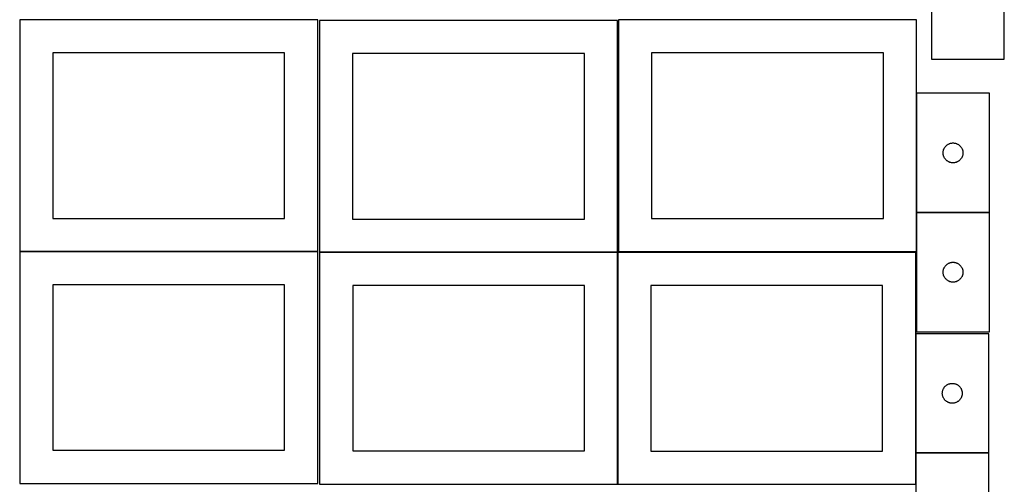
# Model space of a CAD drawing. Header units: millimetres. Extents: x 7 to 1493, y 7 to 2993.
# Tile 4 of 13: x 7 to 1493, y 1411 to 2113. Entities that reach past the tile are written whole.
import ezdxf

# ---------------------------------------------------------------- set-up
doc = ezdxf.new("R2010")
doc.units = ezdxf.units.MM
doc.layers.add('COMMON', color=5, linetype='CONTINUOUS', true_color=0x0000ff)
doc.layers.add('CUT', color=7, linetype='CONTINUOUS', true_color=0x000000)

msp = doc.modelspace()

# ---------------------------------------------------------------- linework, layer by layer
at = {"layer": 'COMMON'}
for p, q in [((1360.799478, 2001.772524), (1360.799478, 1821.772524)), ((1360.799478, 1821.572523), (1360.799478, 1762.823825)), ((1470.899479, 1821.672524), (1360.899479, 1821.672524)), ((456.524735, 1762.723825), (6.524735, 1762.723825)), ((909.212927, 1761.666696), (459.374233, 1761.666696)), ((909.474234, 1411.566695), (909.474234, 1761.299045)), ((1359.674234, 1638.722963), (1359.674234, 1458.722963)), ((1359.674234, 1458.522962), (1359.674234, 1411.299045)), ((1469.774235, 1458.622963), (1359.774235, 1458.622963))]:
    msp.add_line(p, q, dxfattribs=at)
at = {"layer": 'CUT'}
for p, q in [((1383.3725, 2233.443373), (1383.3725, 2053.443373)), ((1493.3725, 2053.443373), (1493.3725, 2233.443373)), ((456.524735, 2112.823825), (6.524735, 2112.823825)), ((6.524735, 2112.823825), (6.524735, 1762.823825)), ((456.524735, 1762.823825), (456.524735, 2112.823825)), ((909.212927, 2111.766696), (459.212927, 2111.766696)), ((459.212927, 2111.766696), (459.212927, 1761.766696)), ((909.212927, 1761.766696), (909.212927, 2111.766696)), ((1360.699478, 2112.823825), (910.699478, 2112.823825)), ((910.699478, 2112.823825), (910.699478, 1762.823825)), ((1360.699478, 1762.823825), (1360.699478, 2112.823825)), ((406.524735, 2062.823825), (56.524735, 2062.823825)), ((56.524735, 2062.823825), (56.524735, 1812.823825)), ((406.524735, 1812.823825), (406.524735, 2062.823825)), ((859.212927, 2061.766696), (509.212927, 2061.766696)), ((509.212927, 2061.766696), (509.212927, 1811.766696)), ((859.212927, 1811.766696), (859.212927, 2061.766696)), ((1310.699478, 2062.823825), (960.699478, 2062.823825)), ((960.699478, 2062.823825), (960.699478, 1812.823825)), ((1310.699478, 1812.823825), (1310.699478, 2062.823825)), ((1383.3725, 2053.443373), (1493.3725, 2053.443373)), ((1470.899479, 2001.772524), (1360.899479, 2001.772524)), ((1360.899479, 2001.772524), (1360.899479, 1821.772524)), ((1470.899479, 1821.772524), (1470.899479, 2001.772524)), ((1402.00462, 1917.423442), (1402.313945, 1918.13124)), ((1402.313945, 1918.13124), (1402.659297, 1918.822175)), ((1402.659297, 1918.822175), (1403.03976, 1919.494416)), ((1403.03976, 1919.494416), (1403.454324, 1920.14618)), ((1403.454324, 1920.14618), (1403.901891, 1920.775738)), ((1403.901891, 1920.775738), (1404.381273, 1921.381422)), ((1404.381273, 1921.381422), (1404.891199, 1921.961624)), ((1404.891199, 1921.961624), (1405.430317, 1922.514807)), ((1405.430317, 1922.514807), (1405.997197, 1923.039503)), ((1405.997197, 1923.039503), (1406.590337, 1923.534321)), ((1406.590337, 1923.534321), (1407.208163, 1923.997949)), ((1407.208163, 1923.997949), (1407.849036, 1924.429157)), ((1407.849036, 1924.429157), (1408.511258, 1924.826803)), ((1408.511258, 1924.826803), (1409.193072, 1925.18983)), ((1409.193072, 1925.18983), (1409.892671, 1925.517278)), ((1409.892671, 1925.517278), (1410.608198, 1925.808276)), ((1410.608198, 1925.808276), (1411.337757, 1926.062055)), ((1411.337757, 1926.062055), (1412.079412, 1926.27794)), ((1412.079412, 1926.27794), (1412.831198, 1926.455359)), ((1412.831198, 1926.455359), (1413.591121, 1926.593842)), ((1413.591121, 1926.593842), (1414.357164, 1926.693022)), ((1414.357164, 1926.693022), (1415.127298, 1926.752635)), ((1415.127298, 1926.752635), (1415.899479, 1926.772524)), ((1415.899479, 1926.772524), (1416.671661, 1926.752635)), ((1416.671661, 1926.752635), (1417.441794, 1926.693022)), ((1417.441794, 1926.693022), (1418.207838, 1926.593842)), ((1418.207838, 1926.593842), (1418.96776, 1926.455359)), ((1418.96776, 1926.455359), (1419.719546, 1926.27794)), ((1419.719546, 1926.27794), (1420.461202, 1926.062055)), ((1420.461202, 1926.062055), (1421.190761, 1925.808276)), ((1421.190761, 1925.808276), (1421.906288, 1925.517278)), ((1421.906288, 1925.517278), (1422.605886, 1925.18983)), ((1422.605886, 1925.18983), (1423.2877, 1924.826803)), ((1423.2877, 1924.826803), (1423.949922, 1924.429157)), ((1423.949922, 1924.429157), (1424.590796, 1923.997949)), ((1424.590796, 1923.997949), (1425.208621, 1923.534321)), ((1425.208621, 1923.534321), (1425.801761, 1923.039503)), ((1425.801761, 1923.039503), (1426.368642, 1922.514807)), ((1426.368642, 1922.514807), (1426.90776, 1921.961624)), ((1426.90776, 1921.961624), (1427.417686, 1921.381422)), ((1427.417686, 1921.381422), (1427.897068, 1920.775738)), ((1427.897068, 1920.775738), (1428.344634, 1920.14618)), ((1428.344634, 1920.14618), (1428.759199, 1919.494416)), ((1428.759199, 1919.494416), (1429.139661, 1918.822175)), ((1429.139661, 1918.822175), (1429.485013, 1918.13124)), ((1429.485013, 1918.13124), (1429.794339, 1917.423442)), ((1400.904452, 1912.158743), (1400.944216, 1912.930156)), ((1400.904452, 1911.386305), (1400.904452, 1912.158743)), ((1400.944216, 1910.614892), (1400.904452, 1911.386305)), ((1400.944216, 1912.930156), (1401.023639, 1913.698499)), ((1401.023639, 1909.846549), (1400.944216, 1910.614892)), ((1401.023639, 1913.698499), (1401.14251, 1914.461735)), ((1401.14251, 1909.083313), (1401.023639, 1909.846549)), ((1401.14251, 1914.461735), (1401.300514, 1915.21784)), ((1401.300514, 1908.327208), (1401.14251, 1909.083313)), ((1401.300514, 1915.21784), (1401.497231, 1915.964808)), ((1401.497231, 1907.580239), (1401.300514, 1908.327208)), ((1401.497231, 1915.964808), (1401.732141, 1916.70066)), ((1401.732141, 1906.844388), (1401.497231, 1907.580239)), ((1401.732141, 1916.70066), (1402.00462, 1917.423442)), ((1402.00462, 1906.121606), (1401.732141, 1906.844388)), ((1402.313945, 1905.413808), (1402.00462, 1906.121606)), ((1402.659297, 1904.722873), (1402.313945, 1905.413808)), ((1403.03976, 1904.050632), (1402.659297, 1904.722873)), ((1403.454324, 1903.398868), (1403.03976, 1904.050632)), ((1403.901891, 1902.76931), (1403.454324, 1903.398868)), ((1428.344634, 1903.398868), (1427.897068, 1902.76931)), ((1428.759199, 1904.050632), (1428.344634, 1903.398868)), ((1429.139661, 1904.722873), (1428.759199, 1904.050632)), ((1429.485013, 1905.413808), (1429.139661, 1904.722873)), ((1429.794339, 1906.121606), (1429.485013, 1905.413808)), ((1429.794339, 1917.423442), (1430.066818, 1916.70066)), ((1430.066818, 1906.844388), (1429.794339, 1906.121606)), ((1430.066818, 1916.70066), (1430.301727, 1915.964808)), ((1430.301727, 1907.580239), (1430.066818, 1906.844388)), ((1430.301727, 1915.964808), (1430.498445, 1915.21784)), ((1430.498445, 1908.327208), (1430.301727, 1907.580239)), ((1430.498445, 1915.21784), (1430.656449, 1914.461735)), ((1430.656449, 1909.083313), (1430.498445, 1908.327208)), ((1430.656449, 1914.461735), (1430.775319, 1913.698499)), ((1430.775319, 1909.846549), (1430.656449, 1909.083313)), ((1430.775319, 1913.698499), (1430.854742, 1912.930156)), ((1430.854742, 1910.614892), (1430.775319, 1909.846549)), ((1430.854742, 1912.930156), (1430.894506, 1912.158743)), ((1430.894506, 1911.386305), (1430.854742, 1910.614892)), ((1430.894506, 1912.158743), (1430.894506, 1911.386305)), ((1404.381273, 1902.163626), (1403.901891, 1902.76931)), ((1404.891199, 1901.583424), (1404.381273, 1902.163626)), ((1405.430317, 1901.030241), (1404.891199, 1901.583424)), ((1405.997197, 1900.505545), (1405.430317, 1901.030241)), ((1406.590337, 1900.010727), (1405.997197, 1900.505545)), ((1407.208163, 1899.547099), (1406.590337, 1900.010727)), ((1407.849036, 1899.115891), (1407.208163, 1899.547099)), ((1408.511258, 1898.718245), (1407.849036, 1899.115891)), ((1409.193072, 1898.355218), (1408.511258, 1898.718245)), ((1409.892671, 1898.02777), (1409.193072, 1898.355218)), ((1410.608198, 1897.736772), (1409.892671, 1898.02777)), ((1411.337757, 1897.482993), (1410.608198, 1897.736772)), ((1412.079412, 1897.267108), (1411.337757, 1897.482993)), ((1412.831198, 1897.089689), (1412.079412, 1897.267108)), ((1413.591121, 1896.951206), (1412.831198, 1897.089689)), ((1414.357164, 1896.852026), (1413.591121, 1896.951206)), ((1415.127298, 1896.792413), (1414.357164, 1896.852026)), ((1415.899479, 1896.772524), (1415.127298, 1896.792413)), ((1416.671661, 1896.792413), (1415.899479, 1896.772524)), ((1417.441794, 1896.852026), (1416.671661, 1896.792413)), ((1418.207838, 1896.951206), (1417.441794, 1896.852026)), ((1418.96776, 1897.089689), (1418.207838, 1896.951206)), ((1419.719546, 1897.267108), (1418.96776, 1897.089689)), ((1420.461202, 1897.482993), (1419.719546, 1897.267108)), ((1421.190761, 1897.736772), (1420.461202, 1897.482993)), ((1421.906288, 1898.02777), (1421.190761, 1897.736772)), ((1422.605886, 1898.355218), (1421.906288, 1898.02777)), ((1423.2877, 1898.718245), (1422.605886, 1898.355218)), ((1423.949922, 1899.115891), (1423.2877, 1898.718245)), ((1424.590796, 1899.547099), (1423.949922, 1899.115891)), ((1425.208621, 1900.010727), (1424.590796, 1899.547099)), ((1425.801761, 1900.505545), (1425.208621, 1900.010727)), ((1426.368642, 1901.030241), (1425.801761, 1900.505545)), ((1426.90776, 1901.583424), (1426.368642, 1901.030241)), ((1427.417686, 1902.163626), (1426.90776, 1901.583424)), ((1427.897068, 1902.76931), (1427.417686, 1902.163626)), ((1360.899479, 1821.772524), (1470.899479, 1821.772524)), ((1470.899479, 1821.572523), (1360.899479, 1821.572523)), ((1360.899479, 1821.572523), (1360.899479, 1641.572523)), ((1470.899479, 1641.572523), (1470.899479, 1821.572523)), ((56.524735, 1812.823825), (406.524735, 1812.823825)), ((509.212927, 1811.766696), (859.212927, 1811.766696)), ((960.699478, 1812.823825), (1310.699478, 1812.823825)), ((6.524735, 1762.823825), (456.524735, 1762.823825)), ((456.524735, 1762.623824), (6.524735, 1762.623824)), ((6.524735, 1762.623824), (6.524735, 1412.623824)), ((456.524735, 1412.623824), (456.524735, 1762.623824)), ((459.212927, 1761.766696), (909.212927, 1761.766696)), ((909.374233, 1761.566695), (459.374233, 1761.566695)), ((459.374233, 1761.566695), (459.374233, 1411.566695)), ((909.374233, 1411.566695), (909.374233, 1761.566695)), ((1359.574234, 1761.299045), (909.574234, 1761.299045)), ((909.574234, 1761.299045), (909.574234, 1411.299045)), ((910.699478, 1762.823825), (1360.699478, 1762.823825)), ((1359.574234, 1411.299045), (1359.574234, 1761.299045)), ((1403.03976, 1739.294415), (1403.454324, 1739.946179)), ((1403.454324, 1739.946179), (1403.901891, 1740.575737)), ((1403.901891, 1740.575737), (1404.381273, 1741.181421)), ((1404.381273, 1741.181421), (1404.891199, 1741.761623)), ((1404.891199, 1741.761623), (1405.430317, 1742.314806)), ((1405.430317, 1742.314806), (1405.997197, 1742.839502)), ((1405.997197, 1742.839502), (1406.590337, 1743.33432)), ((1406.590337, 1743.33432), (1407.208163, 1743.797948)), ((1407.208163, 1743.797948), (1407.849036, 1744.229156)), ((1407.849036, 1744.229156), (1408.511258, 1744.626802)), ((1408.511258, 1744.626802), (1409.193072, 1744.989829)), ((1409.193072, 1744.989829), (1409.892671, 1745.317277)), ((1409.892671, 1745.317277), (1410.608198, 1745.608275)), ((1410.608198, 1745.608275), (1411.337757, 1745.862054)), ((1411.337757, 1745.862054), (1412.079412, 1746.077939)), ((1412.079412, 1746.077939), (1412.831198, 1746.255358)), ((1412.831198, 1746.255358), (1413.591121, 1746.393841)), ((1413.591121, 1746.393841), (1414.357164, 1746.493021)), ((1414.357164, 1746.493021), (1415.127298, 1746.552634)), ((1415.127298, 1746.552634), (1415.899479, 1746.572523)), ((1415.899479, 1746.572523), (1416.671661, 1746.552634)), ((1416.671661, 1746.552634), (1417.441794, 1746.493021)), ((1417.441794, 1746.493021), (1418.207838, 1746.393841)), ((1418.207838, 1746.393841), (1418.96776, 1746.255358)), ((1418.96776, 1746.255358), (1419.719546, 1746.077939)), ((1419.719546, 1746.077939), (1420.461202, 1745.862054)), ((1420.461202, 1745.862054), (1421.190761, 1745.608275)), ((1421.190761, 1745.608275), (1421.906288, 1745.317277)), ((1421.906288, 1745.317277), (1422.605886, 1744.989829)), ((1422.605886, 1744.989829), (1423.2877, 1744.626802)), ((1423.2877, 1744.626802), (1423.949922, 1744.229156)), ((1423.949922, 1744.229156), (1424.590796, 1743.797948)), ((1424.590796, 1743.797948), (1425.208621, 1743.33432)), ((1425.208621, 1743.33432), (1425.801761, 1742.839502)), ((1425.801761, 1742.839502), (1426.368642, 1742.314806)), ((1426.368642, 1742.314806), (1426.90776, 1741.761623)), ((1426.90776, 1741.761623), (1427.417686, 1741.181421)), ((1427.417686, 1741.181421), (1427.897068, 1740.575737)), ((1427.897068, 1740.575737), (1428.344634, 1739.946179)), ((1428.344634, 1739.946179), (1428.759199, 1739.294415)), ((1400.904452, 1731.958742), (1400.944216, 1732.730155)), ((1400.904452, 1731.186304), (1400.904452, 1731.958742)), ((1400.944216, 1730.414891), (1400.904452, 1731.186304)), ((1400.944216, 1732.730155), (1401.023639, 1733.498498)), ((1401.023639, 1729.646548), (1400.944216, 1730.414891)), ((1401.023639, 1733.498498), (1401.14251, 1734.261734)), ((1401.14251, 1728.883312), (1401.023639, 1729.646548)), ((1401.14251, 1734.261734), (1401.300514, 1735.017839)), ((1401.300514, 1728.127207), (1401.14251, 1728.883312)), ((1401.300514, 1735.017839), (1401.497231, 1735.764807)), ((1401.497231, 1727.380238), (1401.300514, 1728.127207)), ((1401.497231, 1735.764807), (1401.732141, 1736.500659)), ((1401.732141, 1726.644387), (1401.497231, 1727.380238)), ((1401.732141, 1736.500659), (1402.00462, 1737.223441)), ((1402.00462, 1725.921605), (1401.732141, 1726.644387)), ((1402.00462, 1737.223441), (1402.313945, 1737.931239)), ((1402.313945, 1725.213807), (1402.00462, 1725.921605)), ((1402.313945, 1737.931239), (1402.659297, 1738.622174)), ((1402.659297, 1724.522872), (1402.313945, 1725.213807)), ((1402.659297, 1738.622174), (1403.03976, 1739.294415)), ((1428.759199, 1739.294415), (1429.139661, 1738.622174)), ((1429.139661, 1738.622174), (1429.485013, 1737.931239)), ((1429.485013, 1725.213807), (1429.139661, 1724.522872)), ((1429.485013, 1737.931239), (1429.794339, 1737.223441)), ((1429.794339, 1725.921605), (1429.485013, 1725.213807)), ((1429.794339, 1737.223441), (1430.066818, 1736.500659)), ((1430.066818, 1726.644387), (1429.794339, 1725.921605)), ((1430.066818, 1736.500659), (1430.301727, 1735.764807)), ((1430.301727, 1727.380238), (1430.066818, 1726.644387)), ((1430.301727, 1735.764807), (1430.498445, 1735.017839)), ((1430.498445, 1728.127207), (1430.301727, 1727.380238)), ((1430.498445, 1735.017839), (1430.656449, 1734.261734)), ((1430.656449, 1728.883312), (1430.498445, 1728.127207)), ((1430.656449, 1734.261734), (1430.775319, 1733.498498)), ((1430.775319, 1729.646548), (1430.656449, 1728.883312)), ((1430.775319, 1733.498498), (1430.854742, 1732.730155)), ((1430.854742, 1730.414891), (1430.775319, 1729.646548)), ((1430.854742, 1732.730155), (1430.894506, 1731.958742)), ((1430.894506, 1731.186304), (1430.854742, 1730.414891)), ((1430.894506, 1731.958742), (1430.894506, 1731.186304)), ((406.524735, 1712.623824), (56.524735, 1712.623824)), ((56.524735, 1712.623824), (56.524735, 1462.623824)), ((406.524735, 1462.623824), (406.524735, 1712.623824)), ((859.374233, 1711.566695), (509.374233, 1711.566695)), ((509.374233, 1711.566695), (509.374233, 1461.566695)), ((859.374233, 1461.566695), (859.374233, 1711.566695)), ((1309.574234, 1711.299045), (959.574234, 1711.299045)), ((959.574234, 1711.299045), (959.574234, 1461.299045)), ((1309.574234, 1461.299045), (1309.574234, 1711.299045)), ((1403.03976, 1723.850631), (1402.659297, 1724.522872)), ((1403.454324, 1723.198867), (1403.03976, 1723.850631)), ((1403.901891, 1722.569309), (1403.454324, 1723.198867)), ((1404.381273, 1721.963625), (1403.901891, 1722.569309)), ((1404.891199, 1721.383423), (1404.381273, 1721.963625)), ((1405.430317, 1720.83024), (1404.891199, 1721.383423)), ((1405.997197, 1720.305544), (1405.430317, 1720.83024)), ((1406.590337, 1719.810726), (1405.997197, 1720.305544)), ((1407.208163, 1719.347098), (1406.590337, 1719.810726)), ((1407.849036, 1718.91589), (1407.208163, 1719.347098)), ((1408.511258, 1718.518244), (1407.849036, 1718.91589)), ((1409.193072, 1718.155217), (1408.511258, 1718.518244)), ((1409.892671, 1717.827769), (1409.193072, 1718.155217)), ((1410.608198, 1717.536771), (1409.892671, 1717.827769)), ((1411.337757, 1717.282992), (1410.608198, 1717.536771)), ((1412.079412, 1717.067107), (1411.337757, 1717.282992)), ((1412.831198, 1716.889688), (1412.079412, 1717.067107)), ((1413.591121, 1716.751205), (1412.831198, 1716.889688)), ((1414.357164, 1716.652025), (1413.591121, 1716.751205)), ((1415.127298, 1716.592412), (1414.357164, 1716.652025)), ((1415.899479, 1716.572523), (1415.127298, 1716.592412)), ((1416.671661, 1716.592412), (1415.899479, 1716.572523)), ((1417.441794, 1716.652025), (1416.671661, 1716.592412)), ((1418.207838, 1716.751205), (1417.441794, 1716.652025)), ((1418.96776, 1716.889688), (1418.207838, 1716.751205)), ((1419.719546, 1717.067107), (1418.96776, 1716.889688)), ((1420.461202, 1717.282992), (1419.719546, 1717.067107)), ((1421.190761, 1717.536771), (1420.461202, 1717.282992)), ((1421.906288, 1717.827769), (1421.190761, 1717.536771)), ((1422.605886, 1718.155217), (1421.906288, 1717.827769)), ((1423.2877, 1718.518244), (1422.605886, 1718.155217)), ((1423.949922, 1718.91589), (1423.2877, 1718.518244)), ((1424.590796, 1719.347098), (1423.949922, 1718.91589)), ((1425.208621, 1719.810726), (1424.590796, 1719.347098)), ((1425.801761, 1720.305544), (1425.208621, 1719.810726)), ((1426.368642, 1720.83024), (1425.801761, 1720.305544)), ((1426.90776, 1721.383423), (1426.368642, 1720.83024)), ((1427.417686, 1721.963625), (1426.90776, 1721.383423)), ((1427.897068, 1722.569309), (1427.417686, 1721.963625)), ((1428.344634, 1723.198867), (1427.897068, 1722.569309)), ((1428.759199, 1723.850631), (1428.344634, 1723.198867)), ((1429.139661, 1724.522872), (1428.759199, 1723.850631)), ((1469.774235, 1638.722963), (1359.774235, 1638.722963)), ((1359.774235, 1638.722963), (1359.774235, 1458.722963)), ((1360.899479, 1641.572523), (1470.899479, 1641.572523)), ((1469.774235, 1458.722963), (1469.774235, 1638.722963)), ((1406.082919, 1560.948388), (1406.723792, 1561.379597)), ((1406.723792, 1561.379597), (1407.386014, 1561.777242)), ((1407.386014, 1561.777242), (1408.067828, 1562.14027)), ((1408.067828, 1562.14027), (1408.767427, 1562.467717)), ((1408.767427, 1562.467717), (1409.482954, 1562.758716)), ((1409.482954, 1562.758716), (1410.212513, 1563.012494)), ((1410.212513, 1563.012494), (1410.954168, 1563.228379)), ((1410.954168, 1563.228379), (1411.705954, 1563.405799)), ((1411.705954, 1563.405799), (1412.465876, 1563.544282)), ((1412.465876, 1563.544282), (1413.23192, 1563.643462)), ((1413.23192, 1563.643462), (1414.002054, 1563.703075)), ((1414.002054, 1563.703075), (1414.774235, 1563.722963)), ((1414.774235, 1563.722963), (1415.546416, 1563.703075)), ((1415.546416, 1563.703075), (1416.31655, 1563.643462)), ((1416.31655, 1563.643462), (1417.082594, 1563.544282)), ((1417.082594, 1563.544282), (1417.842516, 1563.405799)), ((1417.842516, 1563.405799), (1418.594302, 1563.228379)), ((1418.594302, 1563.228379), (1419.335958, 1563.012494)), ((1419.335958, 1563.012494), (1420.065516, 1562.758716)), ((1420.065516, 1562.758716), (1420.781044, 1562.467717)), ((1420.781044, 1562.467717), (1421.480642, 1562.14027)), ((1421.480642, 1562.14027), (1422.162456, 1561.777242)), ((1422.162456, 1561.777242), (1422.824678, 1561.379597)), ((1422.824678, 1561.379597), (1423.465552, 1560.948388)), ((1399.779208, 1549.109182), (1399.818972, 1549.880595)), ((1399.779208, 1548.336745), (1399.779208, 1549.109182)), ((1399.818972, 1547.565331), (1399.779208, 1548.336745)), ((1399.818972, 1549.880595), (1399.898395, 1550.648939)), ((1399.898395, 1546.796988), (1399.818972, 1547.565331)), ((1399.898395, 1550.648939), (1400.017266, 1551.412175)), ((1400.017266, 1546.033752), (1399.898395, 1546.796988)), ((1400.017266, 1551.412175), (1400.17527, 1552.16828)), ((1400.17527, 1552.16828), (1400.371987, 1552.915248)), ((1400.371987, 1552.915248), (1400.606897, 1553.651099)), ((1400.606897, 1553.651099), (1400.879376, 1554.373882)), ((1400.879376, 1554.373882), (1401.188701, 1555.081679)), ((1401.188701, 1555.081679), (1401.534053, 1555.772615)), ((1401.534053, 1555.772615), (1401.914516, 1556.444855)), ((1401.914516, 1556.444855), (1402.32908, 1557.096619)), ((1402.32908, 1557.096619), (1402.776646, 1557.726178)), ((1402.776646, 1557.726178), (1403.256028, 1558.331861)), ((1403.256028, 1558.331861), (1403.765955, 1558.912063)), ((1403.765955, 1558.912063), (1404.305073, 1559.465246)), ((1404.305073, 1559.465246), (1404.871953, 1559.989942)), ((1404.871953, 1559.989942), (1405.465093, 1560.484761)), ((1405.465093, 1560.484761), (1406.082919, 1560.948388)), ((1423.465552, 1560.948388), (1424.083377, 1560.484761)), ((1424.083377, 1560.484761), (1424.676517, 1559.989942)), ((1424.676517, 1559.989942), (1425.243397, 1559.465246)), ((1425.243397, 1559.465246), (1425.782516, 1558.912063)), ((1425.782516, 1558.912063), (1426.292442, 1558.331861)), ((1426.292442, 1558.331861), (1426.771824, 1557.726178)), ((1426.771824, 1557.726178), (1427.21939, 1557.096619)), ((1427.21939, 1557.096619), (1427.633955, 1556.444855)), ((1427.633955, 1556.444855), (1428.014417, 1555.772615)), ((1428.014417, 1555.772615), (1428.359769, 1555.081679)), ((1428.359769, 1555.081679), (1428.669095, 1554.373882)), ((1428.669095, 1554.373882), (1428.941574, 1553.651099)), ((1428.941574, 1553.651099), (1429.176483, 1552.915248)), ((1429.176483, 1552.915248), (1429.373201, 1552.16828)), ((1429.373201, 1552.16828), (1429.531204, 1551.412175)), ((1429.531204, 1551.412175), (1429.650075, 1550.648939)), ((1429.650075, 1546.796988), (1429.531204, 1546.033752)), ((1429.650075, 1550.648939), (1429.729498, 1549.880595)), ((1429.729498, 1547.565331), (1429.650075, 1546.796988)), ((1429.729498, 1549.880595), (1429.769262, 1549.109182)), ((1429.769262, 1548.336745), (1429.729498, 1547.565331)), ((1429.769262, 1549.109182), (1429.769262, 1548.336745)), ((1400.17527, 1545.277647), (1400.017266, 1546.033752)), ((1400.371987, 1544.530679), (1400.17527, 1545.277647)), ((1400.606897, 1543.794828), (1400.371987, 1544.530679)), ((1400.879376, 1543.072045), (1400.606897, 1543.794828)), ((1401.188701, 1542.364248), (1400.879376, 1543.072045)), ((1401.534053, 1541.673312), (1401.188701, 1542.364248)), ((1401.914516, 1541.001071), (1401.534053, 1541.673312)), ((1402.32908, 1540.349308), (1401.914516, 1541.001071)), ((1402.776646, 1539.719749), (1402.32908, 1540.349308)), ((1403.256028, 1539.114066), (1402.776646, 1539.719749)), ((1403.765955, 1538.533863), (1403.256028, 1539.114066)), ((1404.305073, 1537.980681), (1403.765955, 1538.533863)), ((1404.871953, 1537.455984), (1404.305073, 1537.980681)), ((1405.465093, 1536.961166), (1404.871953, 1537.455984)), ((1406.082919, 1536.497538), (1405.465093, 1536.961166)), ((1406.723792, 1536.06633), (1406.082919, 1536.497538)), ((1407.386014, 1535.668685), (1406.723792, 1536.06633)), ((1408.067828, 1535.305657), (1407.386014, 1535.668685)), ((1408.767427, 1534.97821), (1408.067828, 1535.305657)), ((1409.482954, 1534.687211), (1408.767427, 1534.97821)), ((1410.212513, 1534.433433), (1409.482954, 1534.687211)), ((1410.954168, 1534.217548), (1410.212513, 1534.433433)), ((1411.705954, 1534.040128), (1410.954168, 1534.217548)), ((1412.465876, 1533.901645), (1411.705954, 1534.040128)), ((1413.23192, 1533.802465), (1412.465876, 1533.901645)), ((1414.002054, 1533.742852), (1413.23192, 1533.802465)), ((1414.774235, 1533.722963), (1414.002054, 1533.742852)), ((1415.546416, 1533.742852), (1414.774235, 1533.722963)), ((1416.31655, 1533.802465), (1415.546416, 1533.742852)), ((1417.082594, 1533.901645), (1416.31655, 1533.802465)), ((1417.842516, 1534.040128), (1417.082594, 1533.901645)), ((1418.594302, 1534.217548), (1417.842516, 1534.040128)), ((1419.335958, 1534.433433), (1418.594302, 1534.217548)), ((1420.065516, 1534.687211), (1419.335958, 1534.433433)), ((1420.781044, 1534.97821), (1420.065516, 1534.687211)), ((1421.480642, 1535.305657), (1420.781044, 1534.97821)), ((1422.162456, 1535.668685), (1421.480642, 1535.305657)), ((1422.824678, 1536.06633), (1422.162456, 1535.668685)), ((1423.465552, 1536.497538), (1422.824678, 1536.06633)), ((1424.083377, 1536.961166), (1423.465552, 1536.497538)), ((1424.676517, 1537.455984), (1424.083377, 1536.961166)), ((1425.243397, 1537.980681), (1424.676517, 1537.455984)), ((1425.782516, 1538.533863), (1425.243397, 1537.980681)), ((1426.292442, 1539.114066), (1425.782516, 1538.533863)), ((1426.771824, 1539.719749), (1426.292442, 1539.114066)), ((1427.21939, 1540.349308), (1426.771824, 1539.719749)), ((1427.633955, 1541.001071), (1427.21939, 1540.349308)), ((1428.014417, 1541.673312), (1427.633955, 1541.001071)), ((1428.359769, 1542.364248), (1428.014417, 1541.673312)), ((1428.669095, 1543.072045), (1428.359769, 1542.364248)), ((1428.941574, 1543.794828), (1428.669095, 1543.072045)), ((1429.176483, 1544.530679), (1428.941574, 1543.794828)), ((1429.373201, 1545.277647), (1429.176483, 1544.530679)), ((1429.531204, 1546.033752), (1429.373201, 1545.277647)), ((56.524735, 1462.623824), (406.524735, 1462.623824)), ((509.374233, 1461.566695), (859.374233, 1461.566695)), ((959.574234, 1461.299045), (1309.574234, 1461.299045)), ((1359.774235, 1458.722963), (1469.774235, 1458.722963)), ((1469.774235, 1458.522962), (1359.774235, 1458.522962)), ((1359.774235, 1458.522962), (1359.774235, 1278.522962)), ((1469.774235, 1278.522962), (1469.774235, 1458.522962)), ((6.524735, 1412.623824), (456.524735, 1412.623824)), ((459.374233, 1411.566695), (909.374233, 1411.566695)), ((909.574234, 1411.299045), (1359.574234, 1411.299045))]:
    msp.add_line(p, q, dxfattribs=at)

doc.saveas('drawing.dxf')
